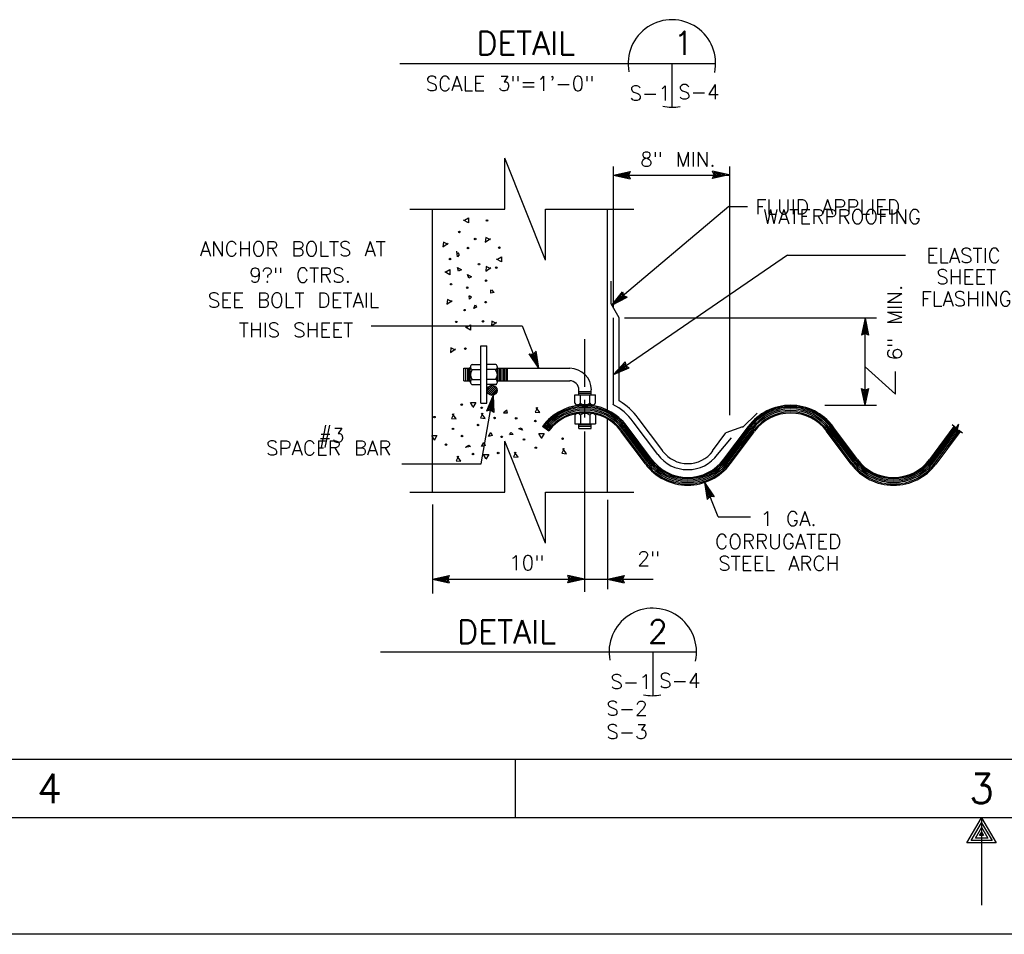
# Model space of a CAD drawing. Extents: x -18.3 to 23.7, y -15.8 to 14.2.
# Tile 5 of 19: x -5.6 to 2.9, y -15.8 to -7.9. Entities that reach past the tile are written whole.
import ezdxf
from ezdxf.enums import TextEntityAlignment as Align

# ---------------------------------------------------------------- set-up
doc = ezdxf.new("R2010")
doc.units = 0
doc.header["$MEASUREMENT"] = 0
doc.layers.add('01', color=7, linetype='CONTINUOUS')
doc.layers.add('02', color=7, linetype='CONTINUOUS')
doc.styles.add('TXT_SHX', font='txt.shx')

msp = doc.modelspace()

# ---------------------------------------------------------------- linework, layer by layer
at = {"layer": '01', "color": 7, "linetype": 'CONTINUOUS'}
for p, q in [((-2.3267, -8.3216), (0.3823, -8.3216)), ((0.0073, -8.3216), (0.0073, -8.6966)), ((-1.4267, -9.5706), (-1.4267, -9.1326)), ((-1.0777, -10.0086), (-1.4267, -9.1326)), ((-0.4947, -10.4156), (-0.4947, -9.2066)), ((-0.4947, -9.2796), (-0.3507, -9.2486)), ((-0.4947, -9.2796), (0.5053, -9.2796)), ((-0.4947, -9.2796), (-0.3507, -9.3106)), ((-0.4577, -9.2796), (-0.3637, -9.2596)), ((-0.4577, -9.2796), (-0.3637, -9.2996)), ((-0.4217, -9.2796), (-0.3767, -9.2696)), ((-0.4217, -9.2796), (-0.3767, -9.2886)), ((-0.3767, -9.2696), (-0.3807, -9.2796)), ((-0.3807, -9.2796), (-0.3767, -9.2886)), ((-0.3637, -9.2596), (-0.3727, -9.2796)), ((-0.3727, -9.2796), (-0.3637, -9.2996)), ((-0.3507, -9.2486), (-0.3647, -9.2796)), ((-0.3647, -9.2796), (-0.3507, -9.3106)), ((0.4993, -9.2766), (0.3553, -9.2456)), ((0.3693, -9.2766), (0.3553, -9.2456)), ((0.4993, -9.2766), (0.3553, -9.3076)), ((0.3553, -9.3076), (0.3693, -9.2766)), ((0.4623, -9.2766), (0.3683, -9.2566)), ((0.3773, -9.2766), (0.3683, -9.2566)), ((0.4623, -9.2766), (0.3683, -9.2966)), ((0.3683, -9.2966), (0.3773, -9.2766)), ((0.4263, -9.2766), (0.3813, -9.2676)), ((0.3853, -9.2766), (0.3813, -9.2676)), ((0.4263, -9.2766), (0.3813, -9.2866)), ((0.3813, -9.2866), (0.3853, -9.2766)), ((0.5053, -11.3386), (0.5053, -9.2066)), ((-2.2417, -9.5706), (-1.4267, -9.5706)), ((-2.0457, -11.9976), (-2.0457, -9.5706)), ((-1.0777, -10.0086), (-1.0777, -9.5706)), ((-1.0777, -9.5706), (-0.3207, -9.5706)), ((-0.5457, -11.2956), (-0.5457, -9.5706)), ((0.4953, -9.5476), (-0.5077, -10.3956)), ((0.4953, -9.5476), (0.6563, -9.5476)), ((0.9993, -9.9666), (-0.4947, -10.9876)), ((0.9993, -9.9666), (2.0093, -9.9666)), ((-0.5147, -10.3826), (-0.5147, -10.1886)), ((-0.5077, -10.3956), (-0.4177, -10.2786)), ((-0.4797, -10.3716), (-0.4207, -10.2956)), ((-0.4207, -10.2956), (-0.4147, -10.3166)), ((-0.4177, -10.2786), (-0.4087, -10.3116)), ((-0.4447, -10.5026), (-0.5147, -10.3826)), ((-0.5077, -10.3956), (-0.3777, -10.3266)), ((-0.4797, -10.3716), (-0.3947, -10.3266)), ((-0.4517, -10.3486), (-0.4237, -10.3116)), ((-0.4517, -10.3486), (-0.4117, -10.3266)), ((-0.4237, -10.3116), (-0.4207, -10.3216)), ((-0.4207, -10.3216), (-0.4117, -10.3266)), ((-0.4147, -10.3166), (-0.3947, -10.3266)), ((-0.4087, -10.3116), (-0.3777, -10.3266)), ((-0.4947, -11.2446), (-0.4947, -10.5026)), ((-0.4447, -11.2156), (-0.4447, -10.5026)), ((-0.3997, -10.5026), (1.7623, -10.5026)), ((1.6633, -10.5066), (1.6323, -10.6506)), ((1.6633, -10.5436), (1.6433, -10.6376)), ((1.6633, -10.5066), (1.6943, -10.6506)), ((1.6633, -10.5436), (1.6833, -10.6376)), ((1.6653, -11.2526), (1.6653, -10.5026)), ((-2.5707, -10.5706), (-1.2767, -10.5706)), ((-1.2767, -10.5706), (-1.1347, -10.9346)), ((1.6633, -10.6366), (1.6323, -10.6506)), ((1.6633, -10.6286), (1.6433, -10.6376)), ((1.6633, -10.5796), (1.6543, -10.6246)), ((1.6633, -10.6206), (1.6543, -10.6246)), ((1.6633, -10.5796), (1.6733, -10.6246)), ((1.6733, -10.6246), (1.6633, -10.6206)), ((1.6833, -10.6376), (1.6633, -10.6286)), ((1.6943, -10.6506), (1.6633, -10.6366)), ((-0.7427, -10.6856), (-0.7427, -11.0946)), ((-1.6327, -10.7426), (-1.5787, -10.7426)), ((-1.6327, -11.2346), (-1.6327, -10.7426)), ((-1.5787, -11.2346), (-1.5787, -10.7426)), ((-1.1817, -10.8136), (-1.1577, -10.7896)), ((-1.1787, -10.8206), (-1.1637, -10.8056)), ((-1.1477, -10.9006), (-1.1637, -10.8056)), ((-1.1347, -10.9346), (-1.1577, -10.7896)), ((-1.1347, -10.9346), (-1.2157, -10.8116)), ((-1.2157, -10.8116), (-1.1817, -10.8136)), ((-1.1477, -10.9006), (-1.2007, -10.8196)), ((-1.2007, -10.8196), (-1.1787, -10.8206)), ((-1.1617, -10.8666), (-1.1867, -10.8286)), ((-1.1867, -10.8286), (-1.1757, -10.8286)), ((-1.1757, -10.8286), (-1.1687, -10.8216)), ((-1.1617, -10.8666), (-1.1687, -10.8216)), ((-0.4947, -10.9876), (-0.3937, -10.8806)), ((-0.3937, -10.8806), (-0.3877, -10.9146)), ((-1.7767, -10.9346), (-1.7227, -10.9346)), ((-1.7767, -11.0426), (-1.7767, -10.9346)), ((-1.7587, -11.0426), (-1.7587, -10.9346)), ((-1.7437, -11.0426), (-1.7437, -10.9346)), ((-1.7317, -11.0426), (-1.7317, -10.9346)), ((-1.7227, -11.0546), (-1.7227, -10.9256)), ((-1.7227, -11.0066), (-1.7227, -10.9706)), ((-1.7077, -10.9016), (-1.6327, -10.9016)), ((-1.7077, -10.9466), (-1.6327, -10.9466)), ((-1.5037, -10.9016), (-1.5787, -10.9016)), ((-1.5037, -10.9466), (-1.5787, -10.9466)), ((-1.4917, -10.9346), (-0.8677, -10.9346)), ((-1.4887, -11.0546), (-1.4887, -10.9256)), ((-1.4827, -11.0426), (-1.4827, -10.9346)), ((-1.4677, -11.0426), (-1.4677, -10.9346)), ((-1.4557, -11.0426), (-1.4557, -10.9346)), ((-1.4407, -11.0426), (-1.4407, -10.9346)), ((-1.4287, -11.0426), (-1.4287, -10.9346)), ((-1.4137, -11.0426), (-1.4137, -10.9346)), ((-1.4017, -11.0426), (-1.4017, -10.9346)), ((-0.4947, -10.9876), (-0.3587, -10.9316)), ((-0.4637, -10.9666), (-0.3977, -10.8976)), ((-0.4637, -10.9666), (-0.3757, -10.9306)), ((-0.4347, -10.9466), (-0.4027, -10.9126)), ((-0.4347, -10.9466), (-0.3927, -10.9286)), ((-0.4027, -10.9126), (-0.4007, -10.9236)), ((-0.4007, -10.9236), (-0.3927, -10.9286)), ((-0.3977, -10.8976), (-0.3937, -10.9186)), ((-0.3937, -10.9186), (-0.3757, -10.9306)), ((-0.3877, -10.9146), (-0.3587, -10.9316)), ((1.6653, -10.9226), (1.9253, -11.1566)), ((1.9253, -11.1566), (1.9253, -10.9616)), ((-1.7767, -11.0426), (-1.7227, -11.0426)), ((-1.7077, -11.0306), (-1.6327, -11.0306)), ((-1.5037, -11.0306), (-1.5787, -11.0306)), ((-1.4917, -11.0426), (-0.8677, -11.0426)), ((-1.7077, -11.0756), (-1.6327, -11.0756)), ((-1.5037, -11.0756), (-1.5787, -11.0756)), ((-1.5777, -11.1286), (-1.5317, -11.0826)), ((-1.5757, -11.1116), (-1.5477, -11.0836)), ((-1.5737, -11.1426), (-1.5187, -11.0876)), ((-1.5657, -11.1516), (-1.5067, -11.0926)), ((-1.5567, -11.1596), (-1.4997, -11.1026)), ((-1.5457, -11.1646), (-1.4947, -11.1136)), ((-1.5317, -11.1646), (-1.4947, -11.1276)), ((-0.7897, -11.1626), (-0.7897, -11.1206)), ((-0.7897, -11.1356), (-0.6847, -11.1356)), ((-0.6847, -11.1626), (-0.6847, -11.1206)), ((1.6653, -11.2526), (1.6343, -11.1086)), ((1.6343, -11.1086), (1.6653, -11.1226)), ((1.6653, -11.2156), (1.6453, -11.1216)), ((1.6453, -11.1216), (1.6653, -11.1306)), ((1.6653, -11.1796), (1.6553, -11.1346)), ((1.6553, -11.1346), (1.6653, -11.1386)), ((1.6653, -11.2526), (1.6963, -11.1086)), ((1.6653, -11.1226), (1.6963, -11.1086)), ((1.6653, -11.2156), (1.6853, -11.1216)), ((1.6653, -11.1306), (1.6853, -11.1216)), ((1.6653, -11.1796), (1.6743, -11.1346)), ((1.6653, -11.1386), (1.6743, -11.1346)), ((-1.6297, -11.7546), (-1.5257, -11.1666)), ((-1.5257, -11.1666), (-1.5817, -11.3026)), ((-1.5317, -11.2026), (-1.5687, -11.2926)), ((-1.5317, -11.2026), (-1.5287, -11.2986)), ((-1.5257, -11.1666), (-1.5207, -11.3136)), ((-0.8257, -11.2346), (-0.8257, -11.1626)), ((-0.8257, -11.1626), (-0.6487, -11.1626)), ((-0.7897, -11.1476), (-0.6847, -11.1476)), ((-0.7777, -11.2346), (-0.7777, -11.1626)), ((-0.7427, -11.2056), (-0.7427, -11.3576)), ((-0.6967, -11.2346), (-0.6967, -11.1626)), ((-0.6487, -11.2346), (-0.6487, -11.1626)), ((-1.6327, -11.2346), (-1.5787, -11.2346)), ((-1.5487, -11.2946), (-1.5817, -11.3026)), ((-1.5467, -11.2866), (-1.5687, -11.2926)), ((-1.5387, -11.2386), (-1.5547, -11.2816)), ((-1.5457, -11.2786), (-1.5547, -11.2816)), ((-1.5207, -11.3136), (-1.5487, -11.2946)), ((-1.5287, -11.2986), (-1.5467, -11.2866)), ((-1.5367, -11.2846), (-1.5457, -11.2786)), ((-1.5387, -11.2386), (-1.5367, -11.2846)), ((-0.6727, -11.2496), (-0.8017, -11.2496)), ((1.3183, -11.2526), (1.7623, -11.2526)), ((-0.8257, -11.3366), (-0.8257, -11.4116)), ((-0.6727, -11.3216), (-0.8017, -11.3216)), ((-0.7777, -11.3366), (-0.7777, -11.4116)), ((-0.6967, -11.3366), (-0.6967, -11.4116)), ((-0.6487, -11.3366), (-0.6487, -11.4116)), ((-0.5457, -11.9976), (-0.5457, -11.3706)), ((-0.1137, -11.6756), (-0.3237, -11.3946)), ((-0.0717, -11.6446), (-0.2817, -11.3636)), ((0.6113, -11.4426), (0.7383, -11.3216)), ((-1.0497, -11.4736), (-1.1037, -11.4336)), ((-0.8257, -11.4116), (-0.6487, -11.4116)), ((-0.7897, -11.4506), (-0.7897, -11.4116)), ((-0.7897, -11.4176), (-0.6847, -11.4176)), ((-0.7897, -11.4326), (-0.6847, -11.4326)), ((-0.7897, -11.4506), (-0.6847, -11.4506)), ((-0.7427, -11.4786), (-0.7427, -12.8536)), ((-0.6847, -11.4506), (-0.6847, -11.4116)), ((-0.2207, -11.7556), (-0.4307, -11.4746)), ((-0.2127, -11.7496), (-0.4227, -11.4686)), ((-0.2017, -11.7416), (-0.4117, -11.4606)), ((-0.1917, -11.7346), (-0.4017, -11.4536)), ((-0.1827, -11.7276), (-0.3927, -11.4466)), ((-0.1747, -11.7206), (-0.3847, -11.4396)), ((-0.1667, -11.7156), (-0.3767, -11.4346)), ((0.4533, -11.7156), (0.6633, -11.4346)), ((0.4603, -11.7206), (0.6703, -11.4396)), ((0.6113, -11.4366), (0.4683, -11.4886)), ((0.4683, -11.7266), (0.6783, -11.4456)), ((0.4783, -11.7336), (0.6883, -11.4526)), ((0.4873, -11.7416), (0.6973, -11.4606)), ((0.4983, -11.7496), (0.7083, -11.4686)), ((0.5073, -11.7556), (0.7163, -11.4766)), ((1.5443, -11.7566), (1.3343, -11.4756)), ((1.5533, -11.7506), (1.3433, -11.4696)), ((1.5643, -11.7416), (1.3543, -11.4606)), ((1.5733, -11.7346), (1.3633, -11.4536)), ((1.5833, -11.7276), (1.3733, -11.4466)), ((1.5913, -11.7216), (1.3813, -11.4406)), ((1.5983, -11.7166), (1.3883, -11.4356)), ((2.2183, -11.7166), (2.4283, -11.4356)), ((2.2243, -11.7216), (2.4343, -11.4406)), ((2.2323, -11.7276), (2.4423, -11.4466)), ((2.2423, -11.7346), (2.4603, -11.4426)), ((2.2513, -11.7416), (2.4493, -11.4776)), ((2.2623, -11.7496), (2.4723, -11.4686)), ((2.2723, -11.7566), (2.4813, -11.4776)), ((2.4453, -11.4486), (2.4093, -11.4206)), ((2.4443, -11.4946), (2.4683, -11.4136)), ((2.4443, -11.4946), (2.4663, -11.4656)), ((2.4453, -11.4496), (2.4683, -11.4136)), ((2.4993, -11.4916), (2.4663, -11.4656)), ((-1.4267, -11.9976), (-1.4267, -11.5596)), ((-1.0777, -12.4356), (-1.4267, -11.5596)), ((0.3543, -11.6446), (0.4683, -11.4886)), ((0.3993, -11.6756), (0.5173, -11.5306)), ((-2.3087, -11.7546), (-1.6297, -11.7546)), ((0.4043, -12.2086), (0.2853, -11.9146)), ((0.2853, -11.9146), (0.3683, -12.0366)), ((0.2853, -11.9146), (0.3103, -12.0596)), ((0.2993, -11.9486), (0.3533, -12.0286)), ((0.2993, -11.9486), (0.3163, -12.0436)), ((0.3123, -11.9826), (0.3213, -12.0276)), ((0.3123, -11.9826), (0.3393, -12.0206)), ((-2.2417, -11.9976), (-1.4267, -11.9976)), ((-1.0777, -12.4356), (-1.0777, -11.9976)), ((-1.0777, -11.9976), (-0.3207, -11.9976)), ((-0.5457, -12.0626), (-0.5457, -12.8286)), ((0.3343, -12.0356), (0.3103, -12.0596)), ((0.3313, -12.0276), (0.3163, -12.0436)), ((0.3283, -12.0206), (0.3213, -12.0276)), ((0.3393, -12.0206), (0.3283, -12.0206)), ((0.3533, -12.0286), (0.3313, -12.0276)), ((0.3683, -12.0366), (0.3343, -12.0356)), ((-2.0457, -12.1036), (-2.0457, -12.8656)), ((0.4043, -12.2086), (0.6803, -12.2086)), ((-2.0457, -12.7426), (-1.9017, -12.7116)), ((-2.0457, -12.7426), (-0.7427, -12.7426)), ((-2.0457, -12.7426), (-1.9017, -12.7736)), ((-2.0087, -12.7426), (-1.9147, -12.7226)), ((-2.0087, -12.7426), (-1.9147, -12.7626)), ((-1.9727, -12.7426), (-1.9277, -12.7326)), ((-1.9727, -12.7426), (-1.9277, -12.7516)), ((-1.9277, -12.7326), (-1.9317, -12.7426)), ((-1.9317, -12.7426), (-1.9277, -12.7516)), ((-1.9147, -12.7226), (-1.9237, -12.7426)), ((-1.9237, -12.7426), (-1.9147, -12.7626)), ((-1.9017, -12.7116), (-1.9157, -12.7426)), ((-1.9157, -12.7426), (-1.9017, -12.7736)), ((-0.7427, -12.7426), (-0.8867, -12.7116)), ((-0.8727, -12.7426), (-0.8867, -12.7116)), ((-0.7427, -12.7426), (-0.8867, -12.7736)), ((-0.8867, -12.7736), (-0.8727, -12.7426)), ((-0.7797, -12.7426), (-0.8737, -12.7226)), ((-0.8647, -12.7426), (-0.8737, -12.7226)), ((-0.7797, -12.7426), (-0.8737, -12.7626)), ((-0.8737, -12.7626), (-0.8647, -12.7426)), ((-0.8157, -12.7426), (-0.8607, -12.7336)), ((-0.8567, -12.7426), (-0.8607, -12.7336)), ((-0.8157, -12.7426), (-0.8607, -12.7526)), ((-0.8607, -12.7526), (-0.8567, -12.7426)), ((-0.7427, -12.7426), (-0.5457, -12.7426)), ((-0.5457, -12.7426), (-0.4017, -12.7116)), ((-0.5457, -12.7426), (-0.1547, -12.7426)), ((-0.5457, -12.7426), (-0.4017, -12.7736)), ((-0.5087, -12.7426), (-0.4147, -12.7226)), ((-0.5087, -12.7426), (-0.4147, -12.7626)), ((-0.4727, -12.7426), (-0.4277, -12.7326)), ((-0.4727, -12.7426), (-0.4277, -12.7516)), ((-0.4277, -12.7326), (-0.4317, -12.7426)), ((-0.4317, -12.7426), (-0.4277, -12.7516)), ((-0.4147, -12.7226), (-0.4237, -12.7426)), ((-0.4237, -12.7426), (-0.4147, -12.7626)), ((-0.4017, -12.7116), (-0.4157, -12.7426)), ((-0.4157, -12.7426), (-0.4017, -12.7736)), ((-2.4907, -13.3676), (0.2183, -13.3676)), ((-0.1567, -13.3676), (-0.1567, -13.7426)), ((22.1623, -14.2886), (-15.8377, -14.2886)), ((-1.3377, -14.2886), (-1.3377, -14.7886)), ((22.6623, -14.7886), (-17.3377, -14.7886)), ((2.6623, -14.7886), (2.6623, -15.5386)), ((23.6623, -15.7886), (-18.3377, -15.7886))]:
    msp.add_line(p, q, dxfattribs=at)
msp.add_lwpolyline([(2.6623, -14.7886), (2.7873, -15.0056), (2.5373, -15.0056)], close=True, dxfattribs=at)
for points in [[(2.6633, -14.8316), (2.7523, -14.9846), (2.5743, -14.9846), (2.6623, -14.8326)], [(2.6623, -14.8706), (2.7153, -14.9636), (2.6103, -14.9636), (2.6643, -14.8706)], [(2.6623, -14.9136), (2.6793, -14.9426), (2.6463, -14.9426), (2.6613, -14.9166)]]:
    msp.add_lwpolyline(points, dxfattribs=at)
msp.add_circle((-1.5347, -11.1246), 0.043, dxfattribs=at)
for centre, radius, start, end in [((0.0073, -8.3216), 0.375, 348.02387, 190.92017), ((0.0073, -8.3216), 0.375, 257.81974, 280.71312), ((-1.696, -10.9252), 0.0253, 114.33865, 245.66134), ((-1.657, -10.9893), 0.0643, 140.25565, 219.74435), ((-1.5149, -10.9252), 0.0253, 294.33866, 65.66135), ((-1.5539, -10.9893), 0.0643, 320.25565, 39.74435), ((-0.8689, -11.1214), 0.1856, 0, 90), ((-1.696, -11.0534), 0.0253, 114.33865, 245.66134), ((-1.5149, -11.0534), 0.0253, 294.33866, 65.66135), ((-0.8689, -11.1214), 0.0787, 0, 90), ((-0.7399, -11.7035), 0.5705, 36.64401, 58.72155), ((-0.7399, -11.7035), 0.4528, 36.64401, 143.35598), ((-0.7399, -11.7035), 0.4429, 36.64401, 143.35598), ((-0.7399, -11.7035), 0.4319, 36.64401, 143.35598), ((-0.7399, -11.7035), 0.4209, 36.64401, 143.35598), ((-0.7399, -11.7035), 0.4089, 36.64401, 143.35598), ((-0.7399, -11.7035), 0.3949, 36.64401, 143.35598), ((-0.8014, -11.2254), 0.0253, 204.33865, 335.66134), ((-0.7372, -11.1864), 0.0643, 230.25565, 309.74435), ((-0.6731, -11.2254), 0.0253, 204.33865, 335.66134), ((-0.7399, -11.7035), 0.5183, 36.64401, 62.22532), ((1.0254, -11.7055), 0.4528, 36.64401, 143.35598), ((1.0254, -11.7055), 0.4436, 36.64401, 143.35598), ((1.0254, -11.7055), 0.4336, 36.64401, 143.35598), ((1.0254, -11.7055), 0.4214, 36.64401, 143.35598), ((1.0254, -11.7055), 0.4094, 36.64401, 143.35598), ((1.0254, -11.7055), 0.3958, 36.64401, 143.35598), ((-0.7399, -11.7035), 0.386, 36.64401, 143.35598), ((-0.8014, -11.3483), 0.0253, 24.33866, 155.66135), ((-0.7372, -11.3873), 0.0643, 50.25565, 129.74435), ((-0.6731, -11.3483), 0.0253, 24.33866, 155.66135), ((1.0254, -11.7055), 0.386, 36.64401, 143.35598), ((0.1427, -11.4851), 0.2678, 216.64401, 323.35598), ((0.1427, -11.4851), 0.4172, 216.64401, 323.35598), ((0.1427, -11.4851), 0.4058, 216.64401, 323.35598), ((0.1427, -11.4851), 0.3953, 216.64401, 323.35598), ((0.1427, -11.4851), 0.386, 216.64401, 323.35598), ((0.1427, -11.4851), 0.3194, 216.64401, 323.35598), ((1.9077, -11.4861), 0.4166, 216.64401, 323.35598), ((1.9077, -11.4861), 0.4044, 216.64401, 323.35598), ((1.9077, -11.4861), 0.3944, 216.64401, 323.35598), ((1.9077, -11.4861), 0.386, 216.64401, 323.35598), ((0.1427, -11.4851), 0.4528, 216.64401, 323.35598), ((0.1427, -11.4851), 0.443, 216.64401, 323.35598), ((0.1427, -11.4851), 0.4294, 216.64401, 323.35598), ((1.9077, -11.4861), 0.4528, 216.64401, 323.35598), ((1.9077, -11.4861), 0.4422, 216.64401, 323.35598), ((1.9077, -11.4861), 0.428, 216.64401, 323.35598), ((-0.1567, -13.3676), 0.375, 348.02387, 190.92017), ((-0.1567, -13.3676), 0.375, 257.81974, 280.71312)]:
    msp.add_arc(centre, radius, start, end, dxfattribs=at)
at = {"layer": '02', "color": 7, "linetype": 'CONTINUOUS'}
for p, q in [((-1.5387, -10.2616), (-1.5187, -10.2846)), ((-1.4357, -11.3136), (-1.4127, -11.2936))]:
    msp.add_line(p, q, dxfattribs=at)
for points in [[(-1.7717, -9.6656), (-1.7377, -9.6456), (-1.7377, -9.6896), (-1.7787, -9.6656)], [(-1.9127, -9.8736), (-1.9527, -9.8536), (-1.9567, -9.8946), (-1.9127, -9.8636)], [(-1.5497, -9.8336), (-1.5897, -9.8136), (-1.5937, -9.8546), (-1.5497, -9.8236)], [(-1.8317, -9.9416), (-1.8187, -9.9616), (-1.8317, -9.9786), (-1.8387, -9.9316)], [(-1.4887, -9.9986), (-1.4547, -9.9786), (-1.4547, -10.0226), (-1.4957, -9.9986)], [(-1.9327, -10.1096), (-1.8987, -10.0896), (-1.8987, -10.1336), (-1.9397, -10.1096)], [(-1.5457, -10.0826), (-1.5857, -10.0626), (-1.5897, -10.1036), (-1.5457, -10.0726)], [(-1.5157, -10.2846), (-1.5457, -10.2916), (-1.5457, -10.2616)], [(-1.8787, -10.3656), (-1.9187, -10.3456), (-1.9227, -10.3866), (-1.8787, -10.3556)], [(-1.7277, -10.3116), (-1.7107, -10.3256), (-1.7277, -10.3426), (-1.7307, -10.3156)], [(-1.6767, -10.3926), (-1.6697, -10.4126), (-1.6907, -10.4226), (-1.6807, -10.3926)], [(-1.4957, -10.5506), (-1.5357, -10.5306), (-1.5397, -10.5716), (-1.4957, -10.5406)], [(-1.7547, -10.5836), (-1.7207, -10.5636), (-1.7207, -10.6076), (-1.7617, -10.5836)], [(-1.8487, -10.7796), (-1.8887, -10.7596), (-1.8927, -10.8006), (-1.8487, -10.7696)], [(-1.6987, -11.2636), (-1.7187, -11.2296), (-1.6747, -11.2296), (-1.6987, -11.2706)], [(-1.4127, -11.2906), (-1.4057, -11.3206), (-1.4357, -11.3206)], [(-1.1467, -11.2706), (-1.1667, -11.3106), (-1.1257, -11.3146), (-1.1567, -11.2706)], [(-1.8637, -11.3246), (-1.8837, -11.3646), (-1.8427, -11.3686), (-1.8737, -11.3246)], [(-1.6147, -11.3206), (-1.6347, -11.3606), (-1.5937, -11.3646), (-1.6247, -11.3206)], [(-1.3047, -11.4516), (-1.2847, -11.4446), (-1.2747, -11.4656), (-1.3047, -11.4556)], [(-2.0317, -11.5466), (-2.0517, -11.5126), (-2.0077, -11.5126), (-2.0317, -11.5536)], [(-1.3857, -11.5026), (-1.3717, -11.4856), (-1.3547, -11.5026), (-1.3817, -11.5056)], [(-1.1137, -11.5296), (-1.1337, -11.4956), (-1.0897, -11.4956), (-1.1137, -11.5366)], [(-1.7557, -11.6066), (-1.7357, -11.5936), (-1.7187, -11.6066), (-1.7657, -11.6136)], [(-0.9177, -11.6236), (-0.9377, -11.6636), (-0.8967, -11.6676), (-0.9277, -11.6236)], [(-1.8237, -11.6876), (-1.8437, -11.7276), (-1.8027, -11.7316), (-1.8337, -11.6876)], [(-1.5877, -11.7076), (-1.6077, -11.6736), (-1.5637, -11.6736), (-1.5877, -11.7146)], [(-1.3317, -11.6536), (-1.3517, -11.6936), (-1.3107, -11.6976), (-1.3417, -11.6536)]]:
    msp.add_lwpolyline(points, dxfattribs=at)
for points in [[(-1.8317, -10.0726), (-1.7977, -10.0926), (-1.8217, -10.1036)], [(-1.7457, -10.1326), (-1.7117, -10.1526), (-1.7357, -10.1636)], [(-1.5647, -11.5206), (-1.5447, -11.4866), (-1.5337, -11.5106)], [(-1.6247, -11.6066), (-1.6047, -11.5726), (-1.5937, -11.5966)]]:
    msp.add_lwpolyline(points, close=True, dxfattribs=at)
for centre in [(-1.5792, -9.6686), (-1.8152, -9.7666), (-1.6802, -9.8276), (-1.7412, -9.9046), (-1.4722, -9.9016), (-1.8962, -9.9986), (-1.6472, -10.0426), (-1.4992, -10.0726), (-1.8862, -10.2146), (-1.5862, -10.1836), (-1.7482, -10.2446), (-1.5902, -10.3686), (-1.7712, -10.4366), (-1.8422, -10.5376), (-1.6132, -10.5336), (-1.7642, -10.7666), (-1.7957, -11.2471), (-1.6247, -11.2741), (-2.0287, -11.3541), (-1.5137, -11.3611), (-1.3287, -11.3651), (-1.1637, -11.3881), (-1.8697, -11.4551), (-1.6547, -11.4221), (-1.7927, -11.5161), (-1.4527, -11.5231), (-1.2607, -11.5461), (-0.9307, -11.5391), (-1.9307, -11.5901), (-1.1597, -11.6171), (-1.6987, -11.6711), (-1.4827, -11.6611)]:
    msp.add_circle(centre, 0.0065, dxfattribs=at)

# ---------------------------------------------------------------- texts
at = {"layer": '01', "color": 7, "linetype": 'CONTINUOUS', "style": 'TXT_SHX'}
for s, height, p in [('DETAIL', 0.2, (-1.2456, -8.2486)), ('1', 0.2, (0.1069, -8.2476)), ('S-1', 0.125, (-0.1793, -8.6386)), ('S-4', 0.125, (0.2387, -8.6286)), ('8" MIN.', 0.125, (0.0591, -9.2066)), ('WATERPROOFING', 0.124998, (1.4669, -9.6976)), ('ELASTIC', 0.125, (2.5084, -10.0316)), ('SHEET', 0.125, (2.5312, -10.2136)), ('SPACER BAR', 0.125, (-2.9363, -11.6816)), ('10"', 0.125, (-1.2382, -12.6656)), ('DETAIL', 0.2, (-1.4096, -13.2946)), ('2', 0.2, (-0.1128, -13.2936)), ('S-1', 0.125, (-0.3433, -13.6846)), ('S-4', 0.125, (0.0747, -13.6746)), ('S-2', 0.125, (-0.3782, -13.9136)), ('S-3', 0.125, (-0.3782, -14.1136)), ('4', 0.25, (-5.3311, -14.6636)), ('3', 0.25, (2.6629, -14.6636))]:
    msp.add_text(s, height=height, dxfattribs=at).set_placement(p, align=Align.CENTER)
for s, height, p in [('SCALE 3"=1\'-0"', 0.124998, (-2.1047, -8.5566)), ('FLUID APPLIED', 0.124998, (0.7213, -9.6126)), ('ANCHOR BOLTS AT', 0.124998, (-4.0417, -9.9736)), ('9?" CTRS.', 0.125, (-3.6177, -10.1996)), ('SEE BOLT DETAIL', 0.124998, (-3.9737, -10.4136)), ('FLASHING', 0.125, (2.1393, -10.4026)), ('THIS SHEET', 0.125, (-3.7067, -10.6696)), ('#3', 0.125, (-3.0217, -11.5726)), ('1 GA.', 0.125, (0.7673, -12.2876)), ('CORRUGATED', 0.125, (0.3773, -12.4836)), ('2"', 0.125, (-0.2887, -12.6306)), ('STEEL ARCH', 0.125, (0.4043, -12.6706))]:
    msp.add_text(s, height=height, dxfattribs=at).set_placement(p)
msp.add_text('6" MIN.', height=0.125, rotation=90, dxfattribs=at).set_placement((1.9803, -10.8666))

doc.saveas('drawing.dxf')
